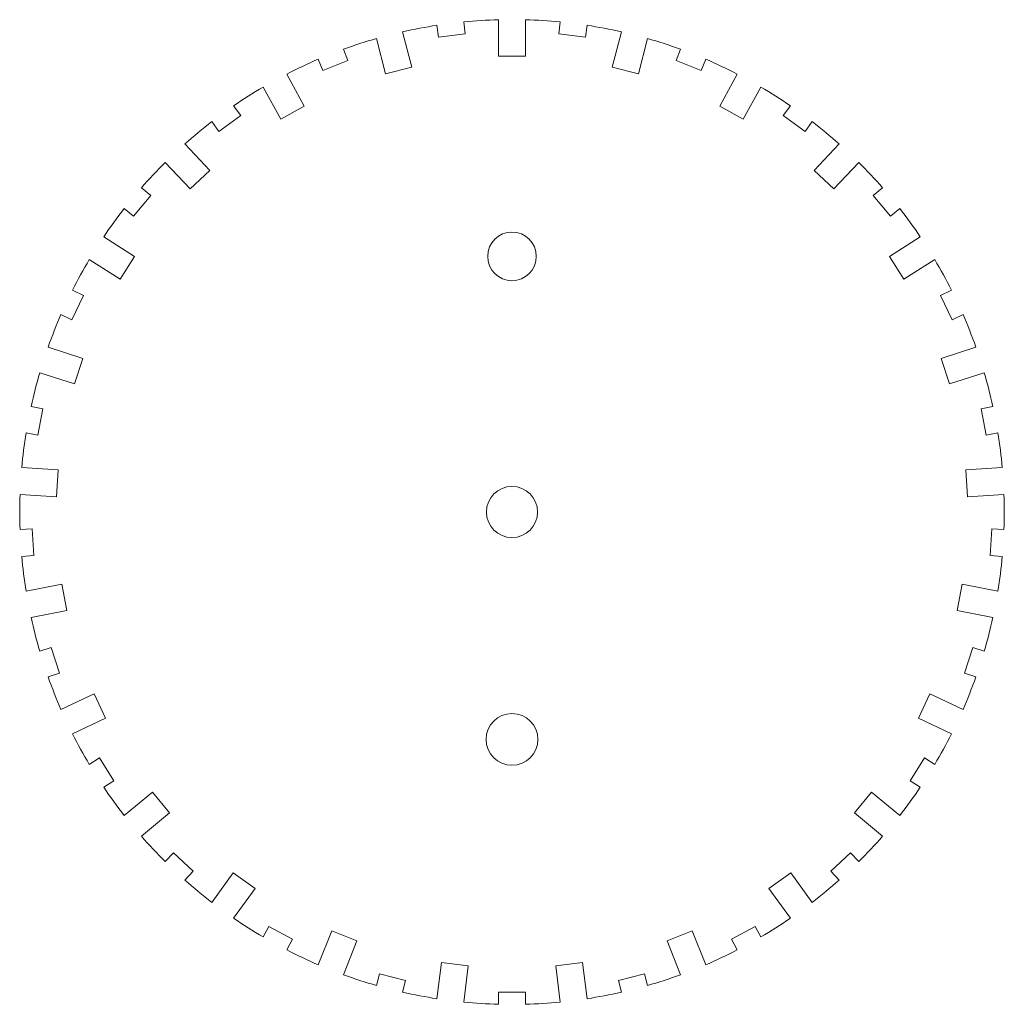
# Model space of a CAD drawing. Header units: inches. Extents: x -2.01 to 2.01, y -2.01 to 2.01.
import ezdxf

# ---------------------------------------------------------------- set-up
doc = ezdxf.new("R2010")
doc.units = ezdxf.units.IN
doc.header["$MEASUREMENT"] = 0

msp = doc.modelspace()

# ---------------------------------------------------------------- linework, layer by layer
at = {"color": 7, "linetype": 'Continuous', "lineweight": 15}
for p, q in [((-0.3066, 1.9882), (-0.3004, 1.9393)), ((-0.1975, 2.002), (-0.1913, 1.9531)), ((-0.055, 1.8617), (-0.055, 2.0109)), ((0.055, 1.8617), (0.055, 2.0109)), ((0.1975, 2.002), (0.1913, 1.9531)), ((0.3066, 1.9882), (0.3004, 1.9393)), ((-0.5163, 1.7895), (-0.5534, 1.9341)), ((-0.4097, 1.8169), (-0.4468, 1.9614)), ((-0.1913, 1.9531), (-0.3004, 1.9393)), ((0.3004, 1.9393), (0.1913, 1.9531)), ((0.4097, 1.8169), (0.4468, 1.9614)), ((0.5163, 1.7895), (0.5534, 1.9341)), ((-0.6891, 1.89), (-0.671, 1.8442)), ((-0.055, 1.8617), (0.055, 1.8617)), ((0.6891, 1.89), (0.671, 1.8442)), ((-0.7914, 1.8495), (-0.7733, 1.8037)), ((-0.671, 1.8442), (-0.7733, 1.8037)), ((-0.5163, 1.7895), (-0.4097, 1.8169)), ((0.4097, 1.8169), (0.5163, 1.7895)), ((0.7733, 1.8037), (0.671, 1.8442)), ((0.7914, 1.8495), (0.7733, 1.8037)), ((-0.8487, 1.6579), (-0.9206, 1.7887)), ((0.8487, 1.6579), (0.9206, 1.7887)), ((-0.9451, 1.6049), (-1.017, 1.7357)), ((0.9451, 1.6049), (1.017, 1.7357)), ((-1.1375, 1.6592), (-1.1086, 1.6194)), ((-0.9451, 1.6049), (-0.8487, 1.6579)), ((0.8487, 1.6579), (0.9451, 1.6049)), ((1.1375, 1.6592), (1.1086, 1.6194)), ((-1.1086, 1.6194), (-1.1976, 1.5547)), ((1.1976, 1.5547), (1.1086, 1.6194)), ((-1.2265, 1.5946), (-1.1976, 1.5547)), ((1.2265, 1.5946), (1.1976, 1.5547)), ((-1.2343, 1.3948), (-1.3365, 1.5036)), ((1.2343, 1.3948), (1.3365, 1.5036)), ((-1.3145, 1.3195), (-1.4167, 1.4283)), ((1.3145, 1.3195), (1.4167, 1.4283)), ((-1.3145, 1.3195), (-1.2343, 1.3948)), ((1.2343, 1.3948), (1.3145, 1.3195)), ((-1.4765, 1.2928), (-1.5466, 1.2081)), ((-1.5144, 1.3242), (-1.4765, 1.2928)), ((1.5144, 1.3242), (1.4765, 1.2928)), ((1.5466, 1.2081), (1.4765, 1.2928)), ((-1.5845, 1.2394), (-1.5466, 1.2081)), ((1.5845, 1.2394), (1.5466, 1.2081)), ((-1.5424, 1.044), (-1.6684, 1.124)), ((1.5424, 1.044), (1.6684, 1.124)), ((-1.6014, 0.9511), (-1.7274, 1.0311)), ((-1.6014, 0.9511), (-1.5424, 1.044)), ((1.5424, 1.044), (1.6014, 0.9511)), ((1.6014, 0.9511), (1.7274, 1.0311)), ((-1.7961, 0.906), (-1.7516, 0.885)), ((1.7961, 0.906), (1.7516, 0.885)), ((-1.7516, 0.885), (-1.7984, 0.7855)), ((1.7984, 0.7855), (1.7516, 0.885)), ((-1.843, 0.8065), (-1.7984, 0.7855)), ((1.843, 0.8065), (1.7984, 0.7855)), ((-1.7536, 0.6276), (-1.8955, 0.6737)), ((1.7536, 0.6276), (1.8955, 0.6737)), ((-1.7876, 0.523), (-1.7536, 0.6276)), ((1.7536, 0.6276), (1.7876, 0.523)), ((-1.7876, 0.523), (-1.9295, 0.5691)), ((1.7876, 0.523), (1.9295, 0.5691)), ((-1.965, 0.4308), (-1.9166, 0.4216)), ((-1.9166, 0.4216), (-1.9373, 0.3136)), ((1.965, 0.4308), (1.9166, 0.4216)), ((1.9373, 0.3136), (1.9166, 0.4216)), ((-1.9856, 0.3228), (-1.9373, 0.3136)), ((1.9856, 0.3228), (1.9373, 0.3136)), ((-1.8546, 0.1718), (-2.0035, 0.1812)), ((-1.8615, 0.062), (-1.8546, 0.1718)), ((1.8546, 0.1718), (2.0035, 0.1812)), ((1.8546, 0.1718), (1.8615, 0.062)), ((-1.8615, 0.062), (-2.0104, 0.0714)), ((1.8615, 0.062), (2.0104, 0.0714)), ((-2.0104, -0.0714), (-1.9613, -0.0683)), ((-1.9613, -0.0683), (-1.9544, -0.1781)), ((1.9544, -0.1781), (1.9613, -0.0683)), ((2.0104, -0.0714), (1.9613, -0.0683)), ((-2.0035, -0.1812), (-1.9544, -0.1781)), ((2.0035, -0.1812), (1.9544, -0.1781)), ((-1.839, -0.2948), (-1.9856, -0.3228)), ((-1.8184, -0.4029), (-1.839, -0.2948)), ((1.839, -0.2948), (1.8184, -0.4029)), ((1.839, -0.2948), (1.9856, -0.3228)), ((-1.8184, -0.4029), (-1.965, -0.4308)), ((1.8184, -0.4029), (1.965, -0.4308)), ((-1.9295, -0.5691), (-1.8827, -0.5539)), ((-1.8827, -0.5539), (-1.8487, -0.6585)), ((1.8487, -0.6585), (1.8827, -0.5539)), ((1.9295, -0.5691), (1.8827, -0.5539)), ((-1.8955, -0.6737), (-1.8487, -0.6585)), ((1.8955, -0.6737), (1.8487, -0.6585)), ((-1.7079, -0.7429), (-1.843, -0.8065)), ((-1.6611, -0.8424), (-1.7079, -0.7429)), ((1.7079, -0.7429), (1.6611, -0.8424)), ((1.7079, -0.7429), (1.843, -0.8065)), ((-1.6611, -0.8424), (-1.7961, -0.906)), ((1.6611, -0.8424), (1.7961, -0.906)), ((-1.7274, -1.0311), (-1.6858, -1.0047)), ((-1.6858, -1.0047), (-1.6268, -1.0976)), ((1.6268, -1.0976), (1.6858, -1.0047)), ((1.7274, -1.0311), (1.6858, -1.0047)), ((-1.6684, -1.124), (-1.6268, -1.0976)), ((1.6684, -1.124), (1.6268, -1.0976)), ((-1.4695, -1.1443), (-1.5845, -1.2394)), ((-1.3994, -1.2291), (-1.4695, -1.1443)), ((1.4695, -1.1443), (1.3994, -1.2291)), ((1.4695, -1.1443), (1.5845, -1.2394)), ((-1.3994, -1.2291), (-1.5144, -1.3242)), ((1.3994, -1.2291), (1.5144, -1.3242)), ((-1.4167, -1.4283), (-1.383, -1.3924)), ((-1.383, -1.3924), (-1.3028, -1.4677)), ((1.3028, -1.4677), (1.383, -1.3924)), ((1.4167, -1.4283), (1.383, -1.3924)), ((-1.3365, -1.5036), (-1.3028, -1.4677)), ((-1.1388, -1.4738), (-1.2265, -1.5946)), ((-1.0498, -1.5385), (-1.1388, -1.4738)), ((1.1388, -1.4738), (1.0498, -1.5385)), ((1.1388, -1.4738), (1.2265, -1.5946)), ((1.3365, -1.5036), (1.3028, -1.4677)), ((-1.0498, -1.5385), (-1.1375, -1.6592)), ((1.0498, -1.5385), (1.1375, -1.6592)), ((-1.017, -1.7357), (-0.9933, -1.6926)), ((-0.9933, -1.6926), (-0.8969, -1.7455)), ((-0.7365, -1.7107), (-0.7914, -1.8495)), ((-0.6342, -1.7512), (-0.7365, -1.7107)), ((0.7365, -1.7107), (0.6342, -1.7512)), ((0.7365, -1.7107), (0.7914, -1.8495)), ((0.8969, -1.7455), (0.9933, -1.6926)), ((1.017, -1.7357), (0.9933, -1.6926)), ((-0.9206, -1.7887), (-0.8969, -1.7455)), ((-0.6342, -1.7512), (-0.6891, -1.89)), ((0.6342, -1.7512), (0.6891, -1.89)), ((0.9206, -1.7887), (0.8969, -1.7455)), ((-0.2879, -1.8401), (-0.3066, -1.9882)), ((-0.1788, -1.8539), (-0.2879, -1.8401)), ((0.2879, -1.8401), (0.1788, -1.8539)), ((0.2879, -1.8401), (0.3066, -1.9882)), ((-0.5534, -1.9341), (-0.5411, -1.8864)), ((-0.5411, -1.8864), (-0.4346, -1.9137)), ((-0.1788, -1.8539), (-0.1975, -2.002)), ((0.1788, -1.8539), (0.1975, -2.002)), ((0.4346, -1.9137), (0.5411, -1.8864)), ((0.5534, -1.9341), (0.5411, -1.8864)), ((-0.4468, -1.9614), (-0.4346, -1.9137)), ((0.4468, -1.9614), (0.4346, -1.9137)), ((-0.055, -1.9617), (0.055, -1.9617)), ((-0.055, -2.0109), (-0.055, -1.9617)), ((0.055, -2.0109), (0.055, -1.9617))]:
    msp.add_line(p, q, dxfattribs=at)
for centre, radius in [((0, 1.044), 0.0994), ((0, 0), 0.1047), ((0, -0.9288), 0.1058)]:
    msp.add_circle(centre, radius, dxfattribs=at)
for start, end in [(98.7667, 102.8333), (91.5667, 95.6333), (84.3667, 88.4333), (77.1667, 81.2333), (105.9667, 110.0333), (69.9667, 74.0333), (113.1667, 117.2333), (62.7667, 66.8333), (120.3667, 124.4333), (55.5667, 59.6333), (127.5667, 131.6333), (48.3667, 52.4333), (134.7667, 138.8333), (41.1667, 45.2333), (141.9667, 146.0333), (33.9667, 38.0333), (149.1667, 153.2333), (26.7667, 30.8333), (156.3667, 160.4333), (19.5667, 23.6333), (163.5667, 167.6333), (12.3667, 16.4333), (170.7667, 174.8333), (5.1667, 9.2333), (177.9667, 182.0333), (357.9667, 2.0333), (185.1667, 189.2333), (350.7667, 354.8333), (192.3667, 196.4333), (343.5667, 347.6333), (199.5667, 203.6333), (336.3667, 340.4333), (206.7667, 210.8333), (329.1667, 333.2333), (213.9667, 218.0333), (321.9667, 326.0333), (221.1667, 225.2333), (314.7667, 318.8333), (228.3667, 232.4333), (307.5667, 311.6333), (235.5667, 239.6333), (300.3667, 304.4333), (242.7667, 246.8333), (293.1667, 297.2333), (249.9667, 254.0333), (285.9667, 290.0333), (257.1667, 261.2333), (278.7667, 282.8333), (264.3667, 268.4333), (271.5667, 275.6333)]:
    msp.add_arc((0, 0), 2.0117, start, end, dxfattribs=at)

doc.saveas('drawing.dxf')
